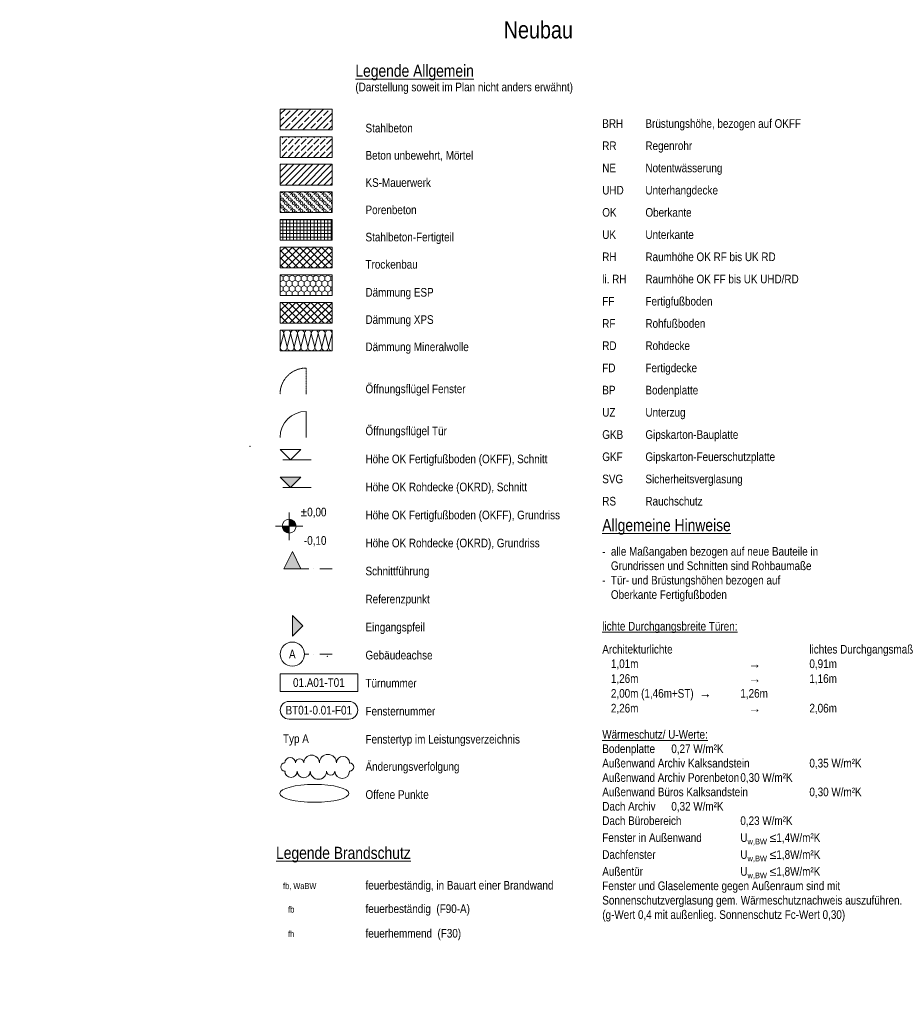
# Model space of a CAD drawing. Header units: metres. Extents: x -58265 to 688021, y -56222 to 35250.
# Tile 11 of 67: x 165684 to 191166, y 6732 to 35250. Entities that reach past the tile are written whole.
import ezdxf

# ---------------------------------------------------------------- set-up
doc = ezdxf.new("R2010")
doc.units = ezdxf.units.M
doc.header["$LTSCALE"] = 0.05
doc.header["$PDSIZE"] = 0.8
doc.linetypes.add('Strichlinie_ eng', pattern=[46, 30, -16])
doc.linetypes.add('Strichpunktlinie', pattern=[13405.555248, 7055.555344, -3527.777672, 0, -2822.222233])
for name, color, linetype in [('_Layout_Plankopf.Layout', 7, 'Continuous'), ('A_1_Schraffuren', 7, 'Continuous'), ('A_4_Text_100', 7, 'Continuous'), ('A_4_Änderungswolke_XX', 7, 'Continuous')]:
    doc.layers.add(name, color=color, linetype=linetype)
doc.styles.add('ERSTELLTER_STIL_1', font='ARIALN.TTF')
doc.styles.add('ERSTELLTER_STIL_2', font='txt')
pattern_1 = [(45, (223111.57, 33853.72), (-106.066, 106.066), []), (135, (223111.57, 33853.72), (106.066, 106.066), [])]

# ---------------------------------------------------------------- blocks, each defined once
blk = doc.blocks.new('*X2', base_point=(223112, 33854))
at = {"layer": 'A_1_Schraffuren', "color": 253, "linetype": 'Continuous', "lineweight": 13}
for p, q in [((173304, 30187), (173375, 30258)), ((173530, 30187), (173601, 30258)), ((173757, 30187), (173827, 30258)), ((173983, 30187), (174054, 30258)), ((174209, 30187), (174280, 30258)), ((174435, 30187), (174506, 30258)), ((174662, 30187), (174732, 30258)), ((173233, 30116), (173262, 30145)), ((173304, 29961), (173375, 30032)), ((173417, 30074), (173488, 30145)), ((173530, 29961), (173601, 30032)), ((173644, 30074), (173714, 30145)), ((173757, 29961), (173827, 30032)), ((173870, 30074), (173941, 30145)), ((173983, 29961), (174054, 30032)), ((174096, 30074), (174167, 30145)), ((174209, 29961), (174280, 30032)), ((174322, 30074), (174393, 30145)), ((174435, 29961), (174506, 30032)), ((174549, 30074), (174619, 30145)), ((174662, 29961), (174732, 30032)), ((173233, 29890), (173262, 29919)), ((173233, 29664), (173262, 29692)), ((173304, 29735), (173375, 29805)), ((173417, 29848), (173488, 29919)), ((173457, 29661), (173488, 29692)), ((173530, 29735), (173601, 29805)), ((173644, 29848), (173714, 29919)), ((173683, 29661), (173714, 29692)), ((173757, 29735), (173827, 29805)), ((173870, 29848), (173941, 29919)), ((173909, 29661), (173941, 29692)), ((173983, 29735), (174054, 29805)), ((174096, 29848), (174167, 29919)), ((174135, 29661), (174167, 29692)), ((174209, 29735), (174280, 29805)), ((174322, 29848), (174393, 29919)), ((174362, 29661), (174393, 29692)), ((174435, 29735), (174506, 29805)), ((174549, 29848), (174619, 29919)), ((174588, 29661), (174619, 29692)), ((174662, 29735), (174732, 29805))]:
    blk.add_line(p, q, dxfattribs=at)
for centre in [(173283, 30053), (173396, 30166), (173396, 29940), (173509, 30053), (173622, 30166), (173622, 29940), (173735, 30053), (173849, 30166), (173849, 29940), (173962, 30053), (174075, 30166), (174075, 29940), (174188, 30053), (174301, 30166), (174301, 29940), (174414, 30053), (174527, 30166), (174527, 29940), (174641, 30053), (173283, 29827), (173396, 29714), (173509, 29827), (173622, 29714), (173735, 29827), (173849, 29714), (173962, 29827), (174075, 29714), (174188, 29827), (174301, 29714), (174414, 29827), (174527, 29714), (174641, 29827)]:
    blk.add_circle(centre, 40, dxfattribs=at)
for centre, start, end in [((173283, 30279), 207.0618, 332.9382), ((173509, 30279), 207.0618, 332.9382), ((173735, 30279), 207.0618, 332.9382), ((173962, 30279), 207.0618, 332.9382), ((174188, 30279), 207.0618, 332.9382), ((174414, 30279), 207.0618, 332.9382), ((174641, 30279), 207.0618, 332.9382), ((174754, 30166), 121.2424, 238.7576), ((174754, 29940), 121.2424, 238.7576), ((174754, 29714), 121.2424, 238.7576)]:
    blk.add_arc(centre, 40, start, end, dxfattribs=at)
blk = doc.blocks.new('*X3', base_point=(223112, 33854))
at = {"layer": 'A_1_Schraffuren', "color": 253, "linetype": 'Continuous', "lineweight": 13}
for p, q in [((173252, 26259), (173233, 26261)), ((173271, 26253), (173252, 26259)), ((173288, 26244), (173271, 26253)), ((173304, 26232), (173288, 26244)), ((173377, 26244), (173362, 26232)), ((173395, 26253), (173377, 26244)), ((173413, 26259), (173395, 26253)), ((173433, 26261), (173413, 26259)), ((173452, 26259), (173433, 26261)), ((173471, 26253), (173452, 26259)), ((173488, 26244), (173471, 26253)), ((173504, 26232), (173488, 26244)), ((173577, 26244), (173562, 26232)), ((173595, 26253), (173577, 26244)), ((173613, 26259), (173595, 26253)), ((173633, 26261), (173613, 26259)), ((173652, 26259), (173633, 26261)), ((173671, 26253), (173652, 26259)), ((173688, 26244), (173671, 26253)), ((173704, 26232), (173688, 26244)), ((173777, 26244), (173762, 26232)), ((173795, 26253), (173777, 26244)), ((173813, 26259), (173795, 26253)), ((173833, 26261), (173813, 26259)), ((173852, 26259), (173833, 26261)), ((173871, 26253), (173852, 26259)), ((173888, 26244), (173871, 26253)), ((173904, 26232), (173888, 26244)), ((173977, 26244), (173962, 26232)), ((173995, 26253), (173977, 26244)), ((174013, 26259), (173995, 26253)), ((174033, 26261), (174013, 26259)), ((174052, 26259), (174033, 26261)), ((174071, 26253), (174052, 26259)), ((174088, 26244), (174071, 26253)), ((174104, 26232), (174088, 26244)), ((174177, 26244), (174162, 26232)), ((174195, 26253), (174177, 26244)), ((174213, 26259), (174195, 26253)), ((174233, 26261), (174213, 26259)), ((174252, 26259), (174233, 26261)), ((174271, 26253), (174252, 26259)), ((174288, 26244), (174271, 26253)), ((174304, 26232), (174288, 26244)), ((174377, 26244), (174362, 26232)), ((174395, 26253), (174377, 26244)), ((174413, 26259), (174395, 26253)), ((174433, 26261), (174413, 26259)), ((174452, 26259), (174433, 26261)), ((174471, 26253), (174452, 26259)), ((174488, 26244), (174471, 26253)), ((174504, 26232), (174488, 26244)), ((174577, 26244), (174562, 26232)), ((174595, 26253), (174577, 26244)), ((174613, 26259), (174595, 26253)), ((174633, 26261), (174613, 26259)), ((174652, 26259), (174633, 26261)), ((174671, 26253), (174652, 26259)), ((174688, 26244), (174671, 26253)), ((174704, 26232), (174688, 26244)), ((173233, 25761), (173333, 26161)), ((173316, 26217), (173304, 26232)), ((173325, 26199), (173316, 26217)), ((173331, 26181), (173325, 26199)), ((173333, 26161), (173331, 26181)), ((173335, 26181), (173333, 26161)), ((173433, 25761), (173333, 26161)), ((173341, 26199), (173335, 26181)), ((173350, 26217), (173341, 26199)), ((173362, 26232), (173350, 26217)), ((173433, 25761), (173533, 26161)), ((173516, 26217), (173504, 26232)), ((173525, 26199), (173516, 26217)), ((173531, 26181), (173525, 26199)), ((173533, 26161), (173531, 26181)), ((173535, 26181), (173533, 26161)), ((173633, 25761), (173533, 26161)), ((173541, 26199), (173535, 26181)), ((173550, 26217), (173541, 26199)), ((173562, 26232), (173550, 26217)), ((173633, 25761), (173733, 26161)), ((173716, 26217), (173704, 26232)), ((173725, 26199), (173716, 26217)), ((173731, 26181), (173725, 26199)), ((173733, 26161), (173731, 26181)), ((173735, 26181), (173733, 26161)), ((173833, 25761), (173733, 26161)), ((173741, 26199), (173735, 26181)), ((173750, 26217), (173741, 26199)), ((173762, 26232), (173750, 26217)), ((173833, 25761), (173933, 26161)), ((173916, 26217), (173904, 26232)), ((173925, 26199), (173916, 26217)), ((173931, 26181), (173925, 26199)), ((173933, 26161), (173931, 26181)), ((173935, 26181), (173933, 26161)), ((174033, 25761), (173933, 26161)), ((173941, 26199), (173935, 26181)), ((173950, 26217), (173941, 26199)), ((173962, 26232), (173950, 26217)), ((174033, 25761), (174133, 26161)), ((174116, 26217), (174104, 26232)), ((174125, 26199), (174116, 26217)), ((174131, 26181), (174125, 26199)), ((174133, 26161), (174131, 26181)), ((174135, 26181), (174133, 26161)), ((174233, 25761), (174133, 26161)), ((174141, 26199), (174135, 26181)), ((174150, 26217), (174141, 26199)), ((174162, 26232), (174150, 26217)), ((174233, 25761), (174333, 26161)), ((174316, 26217), (174304, 26232)), ((174325, 26199), (174316, 26217)), ((174331, 26181), (174325, 26199)), ((174333, 26161), (174331, 26181)), ((174335, 26181), (174333, 26161)), ((174433, 25761), (174333, 26161)), ((174341, 26199), (174335, 26181)), ((174350, 26217), (174341, 26199)), ((174362, 26232), (174350, 26217)), ((174433, 25761), (174533, 26161)), ((174516, 26217), (174504, 26232)), ((174525, 26199), (174516, 26217)), ((174531, 26181), (174525, 26199)), ((174533, 26161), (174531, 26181)), ((174535, 26181), (174533, 26161)), ((174633, 25761), (174533, 26161)), ((174541, 26199), (174535, 26181)), ((174550, 26217), (174541, 26199)), ((174562, 26232), (174550, 26217)), ((174633, 25761), (174733, 26161)), ((174716, 26217), (174704, 26232)), ((174725, 26199), (174716, 26217)), ((174731, 26181), (174725, 26199)), ((174733, 26161), (174731, 26181)), ((173233, 25761), (173235, 25742)), ((173235, 25742), (173241, 25723)), ((173241, 25723), (173250, 25705)), ((173250, 25705), (173262, 25690)), ((173262, 25690), (173277, 25678)), ((173277, 25678), (173295, 25669)), ((173295, 25669), (173313, 25663)), ((173352, 25663), (173371, 25669)), ((173371, 25669), (173388, 25678)), ((173388, 25678), (173404, 25690)), ((173404, 25690), (173416, 25705)), ((173416, 25705), (173425, 25723)), ((173425, 25723), (173431, 25742)), ((173431, 25742), (173433, 25761)), ((173433, 25761), (173435, 25742)), ((173435, 25742), (173441, 25723)), ((173441, 25723), (173450, 25705)), ((173450, 25705), (173462, 25690)), ((173462, 25690), (173477, 25678)), ((173477, 25678), (173495, 25669)), ((173495, 25669), (173513, 25663)), ((173552, 25663), (173571, 25669)), ((173571, 25669), (173588, 25678)), ((173588, 25678), (173604, 25690)), ((173604, 25690), (173616, 25705)), ((173616, 25705), (173625, 25723)), ((173625, 25723), (173631, 25742)), ((173631, 25742), (173633, 25761)), ((173633, 25761), (173635, 25742)), ((173635, 25742), (173641, 25723)), ((173641, 25723), (173650, 25705)), ((173650, 25705), (173662, 25690)), ((173662, 25690), (173677, 25678)), ((173677, 25678), (173695, 25669)), ((173695, 25669), (173713, 25663)), ((173752, 25663), (173771, 25669)), ((173771, 25669), (173788, 25678)), ((173788, 25678), (173804, 25690)), ((173804, 25690), (173816, 25705)), ((173816, 25705), (173825, 25723)), ((173825, 25723), (173831, 25742)), ((173831, 25742), (173833, 25761)), ((173833, 25761), (173835, 25742)), ((173835, 25742), (173841, 25723)), ((173841, 25723), (173850, 25705)), ((173850, 25705), (173862, 25690)), ((173862, 25690), (173877, 25678)), ((173877, 25678), (173895, 25669)), ((173895, 25669), (173913, 25663)), ((173952, 25663), (173971, 25669)), ((173971, 25669), (173988, 25678)), ((173988, 25678), (174004, 25690)), ((174004, 25690), (174016, 25705)), ((174016, 25705), (174025, 25723)), ((174025, 25723), (174031, 25742)), ((174031, 25742), (174033, 25761)), ((174033, 25761), (174035, 25742)), ((174035, 25742), (174041, 25723)), ((174041, 25723), (174050, 25705)), ((174050, 25705), (174062, 25690)), ((174062, 25690), (174077, 25678)), ((174077, 25678), (174095, 25669)), ((174095, 25669), (174113, 25663)), ((174152, 25663), (174171, 25669)), ((174171, 25669), (174188, 25678)), ((174188, 25678), (174204, 25690)), ((174204, 25690), (174216, 25705)), ((174216, 25705), (174225, 25723)), ((174225, 25723), (174231, 25742)), ((174231, 25742), (174233, 25761)), ((174233, 25761), (174235, 25742)), ((174235, 25742), (174241, 25723)), ((174241, 25723), (174250, 25705)), ((174250, 25705), (174262, 25690)), ((174262, 25690), (174277, 25678)), ((174277, 25678), (174295, 25669)), ((174295, 25669), (174313, 25663)), ((174352, 25663), (174371, 25669)), ((174371, 25669), (174388, 25678)), ((174388, 25678), (174404, 25690)), ((174404, 25690), (174416, 25705)), ((174416, 25705), (174425, 25723)), ((174425, 25723), (174431, 25742)), ((174431, 25742), (174433, 25761)), ((174433, 25761), (174435, 25742)), ((174435, 25742), (174441, 25723)), ((174441, 25723), (174450, 25705)), ((174450, 25705), (174462, 25690)), ((174462, 25690), (174477, 25678)), ((174477, 25678), (174495, 25669)), ((174495, 25669), (174513, 25663)), ((174552, 25663), (174571, 25669)), ((174571, 25669), (174588, 25678)), ((174588, 25678), (174604, 25690)), ((174604, 25690), (174616, 25705)), ((174616, 25705), (174625, 25723)), ((174625, 25723), (174631, 25742)), ((174631, 25742), (174633, 25761)), ((174633, 25761), (174635, 25742)), ((174635, 25742), (174641, 25723)), ((174641, 25723), (174650, 25705)), ((174650, 25705), (174662, 25690)), ((174662, 25690), (174677, 25678)), ((174677, 25678), (174695, 25669)), ((174695, 25669), (174713, 25663)), ((173313, 25663), (173333, 25661)), ((173333, 25661), (173352, 25663)), ((173513, 25663), (173533, 25661)), ((173533, 25661), (173552, 25663)), ((173713, 25663), (173733, 25661)), ((173733, 25661), (173752, 25663)), ((173913, 25663), (173933, 25661)), ((173933, 25661), (173952, 25663)), ((174113, 25663), (174133, 25661)), ((174133, 25661), (174152, 25663)), ((174313, 25663), (174333, 25661)), ((174333, 25661), (174352, 25663)), ((174513, 25663), (174533, 25661)), ((174533, 25661), (174552, 25663)), ((174713, 25663), (174733, 25661))]:
    blk.add_line(p, q, dxfattribs=at)

msp = doc.modelspace()

# ---------------------------------------------------------------- hatches: boundary and pattern name
at = {"layer": 'A_1_Schraffuren', "linetype": 'Continuous', "lineweight": 13}
h = msp.add_hatch(dxfattribs=at)
h.set_pattern_fill('Beton__Stahlbeton_0001', color=253, style=0, pattern_type=2)
h.set_pattern_definition([(45, (223111.57, 33853.72), (-183.8478, 183.8478), []), (45, (223019.64, 33945.64), (-183.8478, 183.8478), [195, -65])])
h.paths.add_polyline_path([(173232.938, 32661.05), (174732.938, 32661.05), (174732.938, 32061.05), (173232.938, 32061.05)])
h = msp.add_hatch(dxfattribs=at)
h.set_pattern_fill('Beton__unbewehrt_0001', color=253, style=0, pattern_type=2)
h.set_pattern_definition([(45, (223111.57, 33853.72), (-183.8478, 183.8478), [195, -65]), (45, (223111.57, 34037.57), (-183.8478, 183.8478), [195, -65])])
h.paths.add_polyline_path([(173232.938, 31861.05), (174732.938, 31861.05), (174732.938, 31261.05), (173232.938, 31261.05)])
h = msp.add_hatch(dxfattribs=at)
h.set_pattern_fill('MW_Kalksandstein_0001', color=253, style=0, pattern_type=2)
h.set_pattern_definition([(45, (223111.57, 33853.72), (-91.92388, 91.92388), [])])
h.paths.add_polyline_path([(173232.938, 31061.05), (174732.938, 31061.05), (174732.938, 30461.05), (173232.938, 30461.05)])
h = msp.add_hatch(dxfattribs=at)
h.set_pattern_fill('Beton__Fertigteil_Stütze_B9', color=253, style=0, pattern_type=2)
h.set_pattern_definition([(0, (223111.57, 33853.72), (0, 100), []), (90, (223111.57, 33853.72), (-100, 0), [])])
h.paths.add_polyline_path([(173232.938, 29461.05), (174732.938, 29461.05), (174732.938, 28861.05), (173232.938, 28861.05)])
h = msp.add_hatch(dxfattribs=at)
h.set_pattern_fill('Dämmung__hart_1_0001', color=253, style=0, pattern_type=2)
h.set_pattern_definition(pattern_1)
h.paths.add_polyline_path([(173232.938, 28661.05), (174732.938, 28661.05), (174732.938, 28061.05), (173232.938, 28061.05)])
h = msp.add_hatch(dxfattribs=at)
h.set_pattern_fill('Verband__Sechseck_2_0001', color=253, style=0, pattern_type=2)
h.set_pattern_definition([(90, (223111.57, 33853.72), (-173.2051, 0), [100, -200]), (90, (223024.96, 34003.72), (-173.2051, 0), [100, -200]), (150, (223111.57, 33953.72), (86.60254, 150), [100, -200]), (150, (222938.36, 33953.72), (86.60254, 150), [100, -200]), (210, (223111.57, 33853.72), (-86.60254, 150), [100, -200]), (210, (222938.36, 33853.72), (-86.60254, 150), [100, -200])])
h.paths.add_polyline_path([(173232.938, 27861.05), (174732.938, 27861.05), (174732.938, 27261.05), (173232.938, 27261.05)])
h = msp.add_hatch(dxfattribs=at)
h.set_pattern_fill('Dämmung__hart_1_0001', color=253, style=0, pattern_type=2)
h.set_pattern_definition(pattern_1)
h.paths.add_polyline_path([(173232.938, 27061.05), (174732.938, 27061.05), (174732.938, 26461.05), (173232.938, 26461.05)])
at = {"layer": 'A_1_Schraffuren', "linetype": 'Continuous', "lineweight": 15}
for points in [[(173527.938, 21701.05), (173827.938, 22001.05), (173227.938, 22001.05)], [(173491.096, 20579.025), (173291.096, 20579.025), (173306.32, 20502.488), (173349.675, 20437.603), (173414.559, 20394.249), (173491.096, 20379.025)], [(173491.096, 20579.025), (173691.096, 20579.025), (173675.872, 20655.561), (173632.517, 20720.446), (173567.633, 20763.801), (173491.096, 20779.025)], [(173832.823, 19343.671), (173582.938, 19844.146), (173333.054, 19343.671)]]:
    msp.add_hatch(color=7, dxfattribs=at).paths.add_polyline_path(points)
at = {"layer": 'A_1_Schraffuren', "linetype": 'Continuous', "lineweight": 13}
msp.add_hatch(color=7, dxfattribs=at).paths.add_polyline_path([(173582.938, 17995.786), (173582.938, 17395.786), (173882.938, 17695.786)])

# ---------------------------------------------------------------- linework, layer by layer
at = {"layer": '_Layout_Plankopf.Layout', "color": 7, "linetype": 'Strichlinie_ eng', "lineweight": 18}
msp.add_line((173982.938, 24406.05), (173982.938, 25161.05), dxfattribs=at)
at = {"layer": '_Layout_Plankopf.Layout', "color": 7, "linetype": 'Continuous', "lineweight": 18}
msp.add_line((173982.938, 23151.05), (173982.938, 23906.05), dxfattribs=at)
at = {"layer": '_Layout_Plankopf.Layout', "color": 7, "linetype": 'Continuous', "lineweight": 15}
for p, q in [((173527.938, 22501.05), (173227.938, 22801.05)), ((173227.938, 22801.05), (173827.938, 22801.05)), ((173827.938, 22801.05), (173527.938, 22501.05)), ((173527.938, 22501.05), (173302.938, 22501.05)), ((173527.938, 22501.05), (174127.938, 22501.05)), ((173527.938, 21701.05), (173227.938, 22001.05)), ((173227.938, 22001.05), (173827.938, 22001.05)), ((173827.938, 22001.05), (173527.938, 21701.05)), ((173527.938, 21701.05), (173302.938, 21701.05)), ((173527.938, 21701.05), (174127.938, 21701.05)), ((173491.096, 20179.025), (173491.096, 20979.025)), ((173091.096, 20579.025), (173891.096, 20579.025))]:
    msp.add_line(p, q, dxfattribs=at)
at = {"layer": '_Layout_Plankopf.Layout', "color": 7, "linetype": 'Strichpunktlinie', "lineweight": 15}
for p, q in [((174732.938, 19343.136), (173582.938, 19343.671)), ((174732.938, 16873.856), (173932.938, 16873.856))]:
    msp.add_line(p, q, dxfattribs=at)
at = {"layer": '_Layout_Plankopf.Layout', "color": 7, "linetype": 'Continuous', "lineweight": 13}
for p, q in [((173582.938, 17995.786), (173582.938, 17395.786)), ((173582.938, 17995.786), (173882.938, 17695.786)), ((173582.938, 17395.786), (173882.938, 17695.786))]:
    msp.add_line(p, q, dxfattribs=at)
at = {"layer": '_Layout_Plankopf.Layout', "color": 7, "linetype": 'Continuous', "lineweight": 15}
msp.add_lwpolyline([(175477.787, 15793.515), (175477.787, 16305.28), (173232.938, 16305.28), (173232.938, 15793.515)], close=True, dxfattribs=at)
at = {"layer": '_Layout_Plankopf.Layout', "color": 7, "linetype": 'Continuous', "lineweight": 13}
msp.add_lwpolyline([(175221.838, 14993.646, 1), (175221.838, 15505.411), (173488.888, 15505.411, 1), (173488.888, 14993.646)], format="xyb", close=True, dxfattribs=at)
at = {"layer": '_Layout_Plankopf.Layout', "color": 7, "linetype": 'Continuous', "lineweight": 15}
for centre, radius in [((173491.096, 20579.025), 200), ((173582.938, 16873.856), 350)]:
    msp.add_circle(centre, radius, dxfattribs=at)
at = {"layer": '_Layout_Plankopf.Layout', "color": 7, "linetype": 'Strichlinie_ eng', "lineweight": 18}
msp.add_arc((173982.938, 24406.05), 755, 90, 180, dxfattribs=at)
at = {"layer": '_Layout_Plankopf.Layout', "color": 7, "linetype": 'Continuous', "lineweight": 18}
msp.add_arc((173982.938, 23151.05), 755, 90, 180, dxfattribs=at)
at = {"layer": '_Layout_Plankopf.Layout', "color": 7, "linetype": 'Strichpunktlinie', "lineweight": 13}
for p in [(172355.138, 22889.298), (172355.138, 22889.298), (174596.306, 16810.425), (174596.306, 16810.425)]:
    msp.add_point(p, dxfattribs=at)
at = {"layer": 'A_1_Schraffuren', "color": 251, "linetype": 'Continuous', "lineweight": 13, "flags": 128}
for points in [[(173232.938, 32661.05), (174732.938, 32661.05), (174732.938, 32061.05), (173232.938, 32061.05)], [(173232.938, 31861.05), (174732.938, 31861.05), (174732.938, 31261.05), (173232.938, 31261.05)], [(173232.938, 31061.05), (174732.938, 31061.05), (174732.938, 30461.05), (173232.938, 30461.05)], [(173232.938, 30261.05), (174732.938, 30261.05), (174732.938, 29661.05), (173232.938, 29661.05)], [(173232.938, 29461.05), (174732.938, 29461.05), (174732.938, 28861.05), (173232.938, 28861.05)], [(173232.938, 28661.05), (174732.938, 28661.05), (174732.938, 28061.05), (173232.938, 28061.05)], [(173232.938, 27861.05), (174732.938, 27861.05), (174732.938, 27261.05), (173232.938, 27261.05)], [(173232.938, 27061.05), (174732.938, 27061.05), (174732.938, 26461.05), (173232.938, 26461.05)], [(173232.938, 26261.05), (174732.938, 26261.05), (174732.938, 25661.05), (173232.938, 25661.05)]]:
    msp.add_lwpolyline(points, close=True, dxfattribs=at)
at = {"layer": 'A_1_Schraffuren', "color": 7, "linetype": 'Continuous', "lineweight": 15, "flags": 128}
for points in [[(173527.938, 21701.05), (173827.938, 22001.05), (173227.938, 22001.05)], [(173832.823, 19343.671), (173582.938, 19844.146), (173333.054, 19343.671)]]:
    msp.add_lwpolyline(points, close=True, dxfattribs=at)
at = {"layer": 'A_4_Text_100', "color": 30, "linetype": 'Continuous', "lineweight": 18}
msp.add_ellipse((174222.422, 12840.749), major_axis=(1000, 0), ratio=0.258248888, dxfattribs=at)
at = {"layer": 'A_4_Änderungswolke_XX', "color": 6, "linetype": 'Continuous', "lineweight": 18}
for centre, radius, start, end in [((173365.444, 13603.662), 119.528, 90, 270), ((173520.445, 13723.19), 155, 0, 180), ((173795.445, 13723.19), 120, 0, 180), ((174141.06, 13723.19), 225.615, 0, 180), ((174613.782, 13723.19), 247.107, 0, 180), ((175050.756, 13723.19), 189.867, 0, 180), ((175240.623, 13603.662), 119.528, 270, 90), ((173544.265, 13484.134), 178.821, 180, 0), ((173913.162, 13484.134), 190.075, 180, 0), ((174339.069, 13484.134), 235.832, 180, 0), ((174694.901, 13484.134), 120, 180, 0), ((175027.762, 13484.134), 212.861, 180, 0)]:
    msp.add_arc(centre, radius, start, end, dxfattribs=at)
for p in [(175240.623, 13723.19), (173365.444, 13484.134), (175240.623, 13484.134)]:
    msp.add_point(p, dxfattribs=at)

# ---------------------------------------------------------------- block references
at = {"layer": 'A_1_Schraffuren', "color": 253, "linetype": 'Continuous', "lineweight": 13}
for name in ['*X2', '*X3']:
    msp.add_blockref(name, (223111.566, 33853.721), dxfattribs=at)

# ---------------------------------------------------------------- texts
at = {"layer": '_Layout_Plankopf.Layout', "color": 7, "linetype": 'Continuous', "lineweight": 15, "style": 'ERSTELLTER_STIL_1'}
for s, insert, char_height, attachment_point, line_spacing_factor in [('\\A1;{\\pqr;\\fArial Narrow|b0|i0|c0|p0;\\W1.000000;Neubau\\P\\pql;\\fArial Narrow|b0|i0|c0|p0;\\L\\H0.700000x;\\W1.000000;\\L\\P\\pql;\\fArial Narrow|b0|i0|c0|p0;\\W1.000000;Legende Allgemein \\P\\pql;\\fArial Narrow|b0|i0|c0|p0;\\l\\H0.714286x;\\W1.000000;\\l(Darstellung soweit im Plan nicht anders\\fArial Narrow|b0|i0|c0|p0;\\W1.000000; \\fArial Narrow|b0|i0|c0|p0;\\W1.000000;erwähnt)}', (181711.267, 35206.811), 500, 3, 0.890462), ('\\A1;{\\pql;\\fArial Narrow|b0|i0|c0|p0;\\W1.000000;Stahlbeton\\P\\pql;\\fArial Narrow|b0|i0|c0|p0;\\H0.944000x;\\W1.000000;\\P\\pql;\\fArial Narrow|b0|i0|c0|p0;\\H1.059322x;\\W1.000000;Beton unbewehrt, Mörtel\\P\\pql;\\fArial Narrow|b0|i0|c0|p0;\\H0.944000x;\\W1.000000;\\P\\pql;\\fArial Narrow|b0|i0|c0|p0;\\H1.059322x;\\W1.000000;KS-Mauerwerk\\P\\pql;\\fArial Narrow|b0|i0|c0|p0;\\H0.944000x;\\W1.000000;\\P\\pql;\\fArial Narrow|b0|i0|c0|p0;\\H1.059322x;\\W1.000000;Porenbeton\\P\\pql;\\fArial Narrow|b0|i0|c0|p0;\\H0.944000x;\\W1.000000;\\P\\pql;\\fArial Narrow|b0|i0|c0|p0;\\H1.059322x;\\W1.000000;Stahlbeton-Fertigteil\\P\\pql;\\fArial Narrow|b0|i0|c0|p0;\\H0.944000x;\\W1.000000;\\P\\pql;\\fArial Narrow|b0|i0|c0|p0;\\H1.059322x;\\W1.000000;Trockenbau\\P\\pql;\\fArial Narrow|b0|i0|c0|p0;\\W1.000000;\\P\\pql;\\fArial Narrow|b0|i0|c0|p0;\\W1.000000;Dämmung ESP\\P\\pql;\\fArial Narrow|b0|i0|c0|p0;\\H0.944000x;\\W1.000000;\\P\\pql;\\fArial Narrow|b0|i0|c0|p0;\\H1.059322x;\\W1.000000;Dämmung XPS\\P\\pql;\\fArial Narrow|b0|i0|c0|p0;\\H0.944000x;\\W1.000000;\\P\\pql;\\fArial Narrow|b0|i0|c0|p0;\\H1.059322x;\\W1.000000;Dämmung Mineralwolle\\P\\pql;\\fArial Narrow|b0|i0|c0|p0;\\W1.000000;\\P\\pql;\\fArial Narrow|b0|i0|c0|p0;\\W1.000000;\\P\\pql;\\fArial Narrow|b0|i0|c0|p0;\\W1.000000;Öffnungsflügel Fenster\\P\\pql;\\fArial Narrow|b0|i0|c0|p0;\\W1.000000;\\P\\pql;\\fArial Narrow|b0|i0|c0|p0;\\W1.000000;\\P\\pql;\\fArial Narrow|b0|i0|c0|p0;\\W1.000000;Öffnungsflügel Tür\\P\\pql;\\fArial Narrow|b0|i0|c0|p0;\\W1.000000;\\P\\pql;\\fArial Narrow|b0|i0|c0|p0;\\W1.000000;Höhe OK Fertigfußboden (OKFF), Schnitt\\P\\pql;\\fArial Narrow|b0|i0|c0|p0;\\W1.000000;\\P\\pql;\\fArial Narrow|b0|i0|c0|p0;\\W1.000000;Höhe OK Rohdecke (OKRD), Schnitt\\P\\pql;\\fArial Narrow|b0|i0|c0|p0;\\W1.000000;\\P\\pql;\\fArial Narrow|b0|i0|c0|p0;\\W1.000000;Höhe OK Fertigfußboden (OKFF), Grundriss\\P\\pql;\\fArial Narrow|b0|i0|c0|p0;\\W1.000000;\\P\\pql;\\fArial Narrow|b0|i0|c0|p0;\\W1.000000;Höhe OK Rohdecke (OKRD), Grundriss\\P\\pql;\\fArial Narrow|b0|i0|c0|p0;\\W1.000000;\\P\\pql;\\fArial Narrow|b0|i0|c0|p0;\\W1.000000;Schnittführung\\P\\pql;\\fArial Narrow|b0|i0|c0|p0;\\W1.000000;\\P\\pql;\\fArial Narrow|b0|i0|c0|p0;\\W1.000000;Referenzpunkt\\P\\pql;\\fArial Narrow|b0|i0|c0|p0;\\W1.000000;\\P\\pql;\\fArial Narrow|b0|i0|c0|p0;\\W1.000000;Eingangspfeil\\P\\pql;\\fArial Narrow|b0|i0|c0|p0;\\W1.000000;\\P\\pql;\\fArial Narrow|b0|i0|c0|p0;\\W1.000000;Gebäudeachse\\P\\pql;\\fArial Narrow|b0|i0|c0|p0;\\W1.000000;\\P\\pql;\\fArial Narrow|b0|i0|c0|p0;\\W1.000000;Türnummer\\P\\pql;\\fArial Narrow|b0|i0|c0|p0;\\W1.000000;\\P\\pql;\\fArial Narrow|b0|i0|c0|p0;\\W1.000000;Fensternummer\\P\\pql;\\fArial Narrow|b0|i0|c0|p0;\\W1.000000;\\P\\pql;\\fArial Narrow|b0|i0|c0|p0;\\W1.000000;Fenstertyp im Leistungsverzeichnis\\P\\pql;\\fArial Narrow|b0|i0|c0|p0;\\H0.948568x;\\W1.000000;\\P\\pql;\\fArial Narrow|b0|i0|c0|p0;\\H1.054221x;\\W1.000000;Änderungsverfolgung\\P\\pql;\\fArial Narrow|b0|i0|c0|p0;\\W1.000000;\\P\\pql;\\fArial Narrow|b0|i0|c0|p0;\\W1.000000;Offene Punkte}', (175702.205, 12678.599), 250, 7, 0.973955), ('\\A1;{\\pql;\\fArial Narrow|b0|i0|c0|p0;\\L\\W1.000000;\\L\\P\\pql;\\fArial Narrow|b0|i0|c0|p0;\\W1.000000;Legende Brandschutz }', (173110.257, 11943.886), 350, 1, 1.115214)]:
    msp.add_mtext(s, dxfattribs=dict(at, insert=insert, char_height=char_height, attachment_point=attachment_point, line_spacing_factor=line_spacing_factor))
at = {"layer": '_Layout_Plankopf.Layout', "color": 7, "linetype": 'Continuous', "lineweight": 15, "insert": (186940.543, 35201.485), "char_height": 500, "width": 8758.05732, "attachment_point": 2, "style": 'ERSTELLTER_STIL_1'}
msp.add_mtext('\\A1;{\\pqc;\\fArial Narrow|b0|i0|c0|p0;\\W1.000000; \\P\\pql;\\fArial Narrow|b0|i0|c0|p0;\\L\\H0.700000x;\\W1.000000;\\L\\P\\pql;\\fArial Narrow|b0|i0|c0|p0;\\W1.000000;  \\P\\pql;\\fArial Narrow|b0|i0|c0|p0;\\l\\H0.714286x;\\W1.000000;\\l \\P\\pql;\\fArial Narrow|b0|i0|c0|p0;\\W1.000000;\\P\\pql;\\pt1250;\\fArial Narrow|b0|i0|c0|p0;\\W1.000000;BRH^IBrüstungshöhe, bezogen auf OKFF\\P\\pql;\\pt1250;\\fArial Narrow|b0|i0|c0|p0;\\H0.544000x;\\W1.000000;\\P\\pql;\\pt1250;\\fArial Narrow|b0|i0|c0|p0;\\H1.838235x;\\W1.000000;RR^IRegenrohr\\P\\pql;\\pt1250;\\fArial Narrow|b0|i0|c0|p0;\\H0.544000x;\\W1.000000;\\P\\pql;\\pt1250;\\fArial Narrow|b0|i0|c0|p0;\\H1.838235x;\\W1.000000;NE^INotentwässerung\\P\\pql;\\pt1250;\\fArial Narrow|b0|i0|c0|p0;\\H0.544000x;\\W1.000000;\\P\\pql;\\pt1250;\\fArial Narrow|b0|i0|c0|p0;\\H1.838235x;\\W1.000000;UHD^IUnterhangdecke\\P\\pql;\\pt1250;\\fArial Narrow|b0|i0|c0|p0;\\H0.544000x;\\W1.000000;\\P\\pql;\\pt1250;\\fArial Narrow|b0|i0|c0|p0;\\H1.838235x;\\W1.000000;OK^IOberkante\\P\\pql;\\pt1250;\\fArial Narrow|b0|i0|c0|p0;\\H0.544000x;\\W1.000000;\\P\\pql;\\pt1250;\\fArial Narrow|b0|i0|c0|p0;\\H1.838235x;\\W1.000000;UK^IUnterkante\\P\\pql;\\pt1250;\\fArial Narrow|b0|i0|c0|p0;\\H0.544000x;\\W1.000000;\\P\\pql;\\pt1250;\\fArial Narrow|b0|i0|c0|p0;\\H1.838235x;\\W1.000000;RH^IRaumhöhe OK RF bis UK RD\\P\\pql;\\pt1250;\\fArial Narrow|b0|i0|c0|p0;\\H0.544000x;\\W1.000000;\\P\\pql;\\pt1250;\\fArial Narrow|b0|i0|c0|p0;\\H1.838235x;\\W1.000000;li. RH^IRaumhöhe OK FF bis UK UHD/RD\\P\\pql;\\pt1250;\\fArial Narrow|b0|i0|c0|p0;\\H0.544000x;\\W1.000000;\\P\\pql;\\pt1250;\\fArial Narrow|b0|i0|c0|p0;\\H1.838235x;\\W1.000000;FF^IFertigfußboden\\P\\pql;\\pt1250;\\fArial Narrow|b0|i0|c0|p0;\\H0.544000x;\\W1.000000;\\P\\pql;\\pt1250;\\fArial Narrow|b0|i0|c0|p0;\\H1.838235x;\\W1.000000;RF^IRohfußboden\\P\\pql;\\pt1250;\\fArial Narrow|b0|i0|c0|p0;\\H0.544000x;\\W1.000000;\\P\\pql;\\pt1250;\\fArial Narrow|b0|i0|c0|p0;\\H1.838235x;\\W1.000000;RD^IRohdecke\\P\\pql;\\pt1250;\\fArial Narrow|b0|i0|c0|p0;\\H0.544000x;\\W1.000000;\\P\\pql;\\pt1250;\\fArial Narrow|b0|i0|c0|p0;\\H1.838235x;\\W1.000000;FD^IFertigdecke\\P\\pql;\\pt1250;\\fArial Narrow|b0|i0|c0|p0;\\H0.544000x;\\W1.000000;\\P\\pql;\\pt1250;\\fArial Narrow|b0|i0|c0|p0;\\H1.838235x;\\W1.000000;BP^IBodenplatte\\P\\pql;\\pt1250;\\fArial Narrow|b0|i0|c0|p0;\\H0.544000x;\\W1.000000;\\P\\pql;\\pt1250;\\fArial Narrow|b0|i0|c0|p0;\\H1.838235x;\\W1.000000;UZ^IUnterzug\\P\\pql;\\pt1250;\\fArial Narrow|b0|i0|c0|p0;\\H0.544000x;\\W1.000000;\\P\\pql;\\pt1250;\\fArial Narrow|b0|i0|c0|p0;\\H1.838235x;\\W1.000000;GKB^IGipskarton-Bauplatte\\P\\pql;\\pt1250;\\fArial Narrow|b0|i0|c0|p0;\\H0.544000x;\\W1.000000;\\P\\pql;\\pt1250;\\fArial Narrow|b0|i0|c0|p0;\\H1.838235x;\\W1.000000;GKF^IGipskarton-Feuerschutzplatte\\P\\pql;\\pt1250;\\fArial Narrow|b0|i0|c0|p0;\\H0.544000x;\\W1.000000;\\P\\pql;\\pt1250;\\fArial Narrow|b0|i0|c0|p0;\\H1.838235x;\\W1.000000;SVG^ISicherheitsverglasung\\P\\pql;\\pt1250;\\fArial Narrow|b0|i0|c0|p0;\\H0.544000x;\\W1.000000;\\P\\pql;\\pt1250;\\fArial Narrow|b0|i0|c0|p0;\\H1.838235x;\\W1.000000;RS^IRauchschutz\\P\\pql;\\pt1250;\\fArial Narrow|b0|i0|c0|p0;\\L\\H0.544000x;\\W1.000000;\\L\\P\\pql;\\pt1250;\\fArial Narrow|b0|i0|c0|p0;\\H2.573529x;\\W1.000000;Allgemeine Hinweise\\P\\pql;\\pt1250;\\fArial Narrow|b0|i0|c0|p0;\\H0.388571x;\\W1.000000; \\P\\pql;\\pt250,1250;\\fArial Narrow|b0|i0|c0|p0;\\l\\H1.838235x;\\W1.000000;\\l-^Ialle Maßangaben bezogen auf neue Bauteile in \\P\\pql;\\pt250,1250;\\fArial Narrow|b0|i0|c0|p0;\\W1.000000;^IGrundrissen und Schnitten sind Rohbaumaße\\P\\pql;\\pt250,1250;\\fArial Narrow|b0|i0|c0|p0;\\W1.000000;-^ITür- und Brüstungshöhen bezogen auf \\P\\pql;\\pt250,1250;\\fArial Narrow|b0|i0|c0|p0;\\W1.000000;^IOberkante Fertigfußboden\\P\\pql;\\pt250,1250;\\fArial Narrow|b0|i0|c0|p0;\\H0.800000x;\\W1.000000;\\P\\pql;\\pt250,1250;\\fArial Narrow|b0|i0|c0|p0;\\H0.500000x;\\W1.000000;\\P\\pql;\\pt250,1250;\\fArial Narrow|b0|i0|c0|p0;\\L\\H2.500000x;\\W1.000000;\\Llichte Durchgangsbreite Türen:\\P\\pql;\\pt250,1250;\\fArial Narrow|b0|i0|c0|p0;\\l\\H0.600000x;\\W1.000000;\\l\\P\\pql;\\pt250,1250;\\fArial Narrow|b0|i0|c0|p0;\\H1.666667x;\\W1.000000;Architekturlichte^I  ^Ilichtes Durchgangsmaß\\P\\pql;\\pt250,1250;\\fArial Narrow|b0|i0|c0|p0;\\W1.000000;^I1,01m^I^I^I   \\fArial|b0|i0|c0|p0;\\H1.029412x;\\W1.000000;→\\fArial Narrow|b0|i0|c0|p0;\\H0.971429x;\\W1.000000;  ^I0,91m\\P\\pql;\\pt250,1250;\\fArial Narrow|b0|i0|c0|p0;\\W1.000000;^I1,26m^I^I^I   \\fArial|b0|i0|c0|p0;\\H1.029412x;\\W1.000000;→\\fArial Narrow|b0|i0|c0|p0;\\H0.971429x;\\W1.000000; ^I1,16m\\P\\pql;\\pt250,1250;\\fArial Narrow|b0|i0|c0|p0;\\W1.000000;^I2,00m (1,46m+ST)  \\fArial|b0|i0|c0|p0;\\H1.029412x;\\W1.000000;→\\fArial Narrow|b0|i0|c0|p0;\\H0.971429x;\\W1.000000;^I1,26m\\P\\pql;\\pt250,1250;\\fArial Narrow|b0|i0|c0|p0;\\W1.000000;^I2,26m^I^I^I   \\fArial|b0|i0|c0|p0;\\H1.029412x;\\W1.000000;→\\fArial Narrow|b0|i0|c0|p0;\\H0.971429x;\\W1.000000;^I2,06m\\P\\pql;\\pt250,1250;\\fArial Narrow|b0|i0|c0|p0;\\H0.800000x;\\W1.000000;\\P\\pql;\\pt250,1250;\\fArial Narrow|b0|i0|c0|p0;\\L\\H1.250000x;\\W1.000000;\\LWärmeschutz/ U-Werte:\\P\\pql;\\pt250,1250;\\fArial Narrow|b0|i0|c0|p0;\\l\\W1.000000;\\lBodenplatte^I0,27 W/m²K\\P\\pql;\\pt250,1250;\\fArial Narrow|b0|i0|c0|p0;\\l\\W1.000000;\\lAußenwand Archiv Kalksandstein^I0,35 W/m²K\\P\\pql;\\pt250,1250;\\fArial Narrow|b0|i0|c0|p0;\\l\\W1.000000;\\lAußenwand Archiv Porenbeton^I0,30 W/m²K\\P\\pql;\\pt250,1250;\\fArial Narrow|b0|i0|c0|p0;\\l\\W1.000000;\\lAußenwand Büros Kalksandstein^I0,30 W/m²K\\P\\pql;\\pt250,1250;\\fArial Narrow|b0|i0|c0|p0;\\l\\W1.000000;\\lDach Archiv^I0,32 W/m²K\\P\\pql;\\pt250,1250;\\fArial Narrow|b0|i0|c0|p0;\\l\\W1.000000;\\lDach Bürobereich^I0,23 W/m²K\\P\\pql;\\pt250,1250;\\fArial Narrow|b0|i0|c0|p0;\\l\\W1.000000;\\lFenster in Außenwand   ^IU\\fArial Narrow|b0|i0|c0|p0;\\l\\W1.000000;\\l\\A1{\\H.66x;\\S ^ w,BW;}\\fArial Narrow|b0|i0|c0|p0;\\l\\W1.000000;\\l ≤1,4W/m²K\\P\\pql;\\pt250,1250;\\fArial Narrow|b0|i0|c0|p0;\\l\\W1.000000;\\lDachfenster                ^IU\\fArial Narrow|b0|i0|c0|p0;\\l\\W1.000000;\\l\\A1{\\H.66x;\\S ^ w,BW;}\\fArial Narrow|b0|i0|c0|p0;\\l\\W1.000000;\\l \\fArial Narrow|b0|i0|c0|p0;\\l\\W1.000000;\\l≤\\fArial Narrow|b0|i0|c0|p0;\\l\\W1.000000;\\l1,8W/m²K\\P\\pql;\\pt250,1250;\\fArial Narrow|b0|i0|c0|p0;\\l\\W1.000000;\\lAußentür                ^IU\\fArial Narrow|b0|i0|c0|p0;\\l\\W1.000000;\\l\\A1{\\H.66x;\\S ^ w,BW;}\\fArial Narrow|b0|i0|c0|p0;\\l\\W1.000000;\\l ≤1,8W/m²K\\P\\pql;\\pt250,1250;\\fArial Narrow|b0|i0|c0|p0;\\l\\W1.000000;\\lFenster und Glaselemente gegen Außenraum sind mit Sonnenschutzverglasung gem. Wärmeschutznachweis auszuführen.\\P\\pql;\\pt250,1250;\\fArial Narrow|b0|i0|c0|p0;\\l\\W1.000000;\\l(g-Wert 0,4 mit außenlieg. Sonnenschutz Fc-Wert 0,30)\\P\\pql;\\pt250,1250;\\fArial Narrow|b0|i0|c0|p0;\\l\\W1.000000;\\l\\P\\pql;\\pt250,1250;\\fArial Narrow|b0|i0|c0|p0;\\l\\W1.000000;\\l\\P\\pql;\\pt250,1250;\\fArial Narrow|b0|i0|c0|p0;\\l\\W1.000000;\\l\\P\\pql;\\pt250,1250;\\fArial Narrow|b0|i0|c0|p0;\\l\\H0.528000x;\\W1.000000;\\l}', dxfattribs=at)
at = {"layer": '_Layout_Plankopf.Layout', "color": 7, "linetype": 'Continuous', "lineweight": 15}
for s, insert, char_height, attachment_point, style in [('\\A1;{\\pqr;\\fArial Narrow|b0|i0|c0|p0;\\W1.000000;±0,00}', (174570.515, 20965.87), 250, 6, 'ERSTELLTER_STIL_1'), ('\\A1;{\\pqr;\\fArial Narrow|b0|i0|c0|p0;\\W1.000000;-0,10}', (174570.515, 20142.887), 250, 6, 'ERSTELLTER_STIL_1'), ('\\A1;{\\pql;\\fArial Narrow|b0|i0|c0|p0;\\W1.000000;A}', (173486.463, 16875.18), 250, 4, 'ERSTELLTER_STIL_1'), ('\\A1;{\\pql;\\fArial Narrow|b0|i0|c0|p0;\\W1.000000;01.A01-\\fArial Narrow|b0|i0|c0|p0;\\W1.000000;T01}', (173602.418, 16049.081), 250, 4, 'ERSTELLTER_STIL_1'), ('\\A1;{\\pql;\\fArial Narrow|b0|i0|c0|p0;\\W1.000000;feuerbeständig, in Bauart einer Brandwand}', (175702.205, 10305.247), 250, 1, 'ERSTELLTER_STIL_1'), ('\\A1;{\\pql;\\fSwis721 Cn BT|b0|i0|c0|p0;\\W1.000000;fb, \\fSwis721 Cn BT|b0|i0|c0|p0;\\W1.000000;WaBW}', (173312.938, 10034.608), 180, 7, 'ERSTELLTER_STIL_2'), ('\\A1;{\\pqc;\\fSwis721 Cn BT|b0|i0|c0|p0;\\W1.000000; fb \\fSwis721 Cn BT|b0|i0|c0|p0;\\W1.000000; \\fSwis721 Cn BT|b0|i0|c0|p0;\\W1.000000; }', (173521.122, 9386.611), 180, 8, 'ERSTELLTER_STIL_2'), ('\\A1;{\\pql;\\fArial Narrow|b0|i0|c0|p0;\\W1.000000;feuerbeständig\\fArial Narrow|b0|i0|c0|p0;\\W1.000000;  (F\\fArial Narrow|b0|i0|c0|p0;\\W1.000000;90-A\\fArial Narrow|b0|i0|c0|p0;\\W1.000000;)}', (175702.205, 9625.376), 250, 1, 'ERSTELLTER_STIL_1'), ('\\A1;{\\pqc;\\fSwis721 Cn BT|b0|i0|c0|p0;\\W1.000000; \\fSwis721 Cn BT|b0|i0|c0|p0;\\W1.000000;fh \\fSwis721 Cn BT|b0|i0|c0|p0;\\W1.000000; \\fSwis721 Cn BT|b0|i0|c0|p0;\\W1.000000; }', (173520.067, 8677.541), 180, 8, 'ERSTELLTER_STIL_2'), ('\\A1;{\\pql;\\fArial Narrow|b0|i0|c0|p0;\\W1.000000;feuerhemmend  (F30)}', (175702.205, 8913.61), 250, 1, 'ERSTELLTER_STIL_1')]:
    msp.add_mtext(s, dxfattribs=dict(at, insert=insert, char_height=char_height, attachment_point=attachment_point, style=style))
at = {"layer": '_Layout_Plankopf.Layout', "color": 7, "linetype": 'Continuous', "lineweight": 13, "char_height": 250, "attachment_point": 4, "style": 'ERSTELLTER_STIL_1'}
for s, insert in [('\\A1;{\\pql;\\fArial Narrow|b0|i0|c0|p0;\\W1.000000;BT01-0\\fArial Narrow|b0|i0|c0|p0;\\W1.000000;.01-F0\\fArial Narrow|b0|i0|c0|p0;\\W1.000000;1}', (173385.948, 15249.215)), ('\\A1;{\\pql;\\fArial Narrow|b0|i0|c0|p0;\\W1.000000; Typ A }', (173233.005, 14387.607))]:
    msp.add_mtext(s, dxfattribs=dict(at, insert=insert))

doc.saveas('drawing.dxf')
